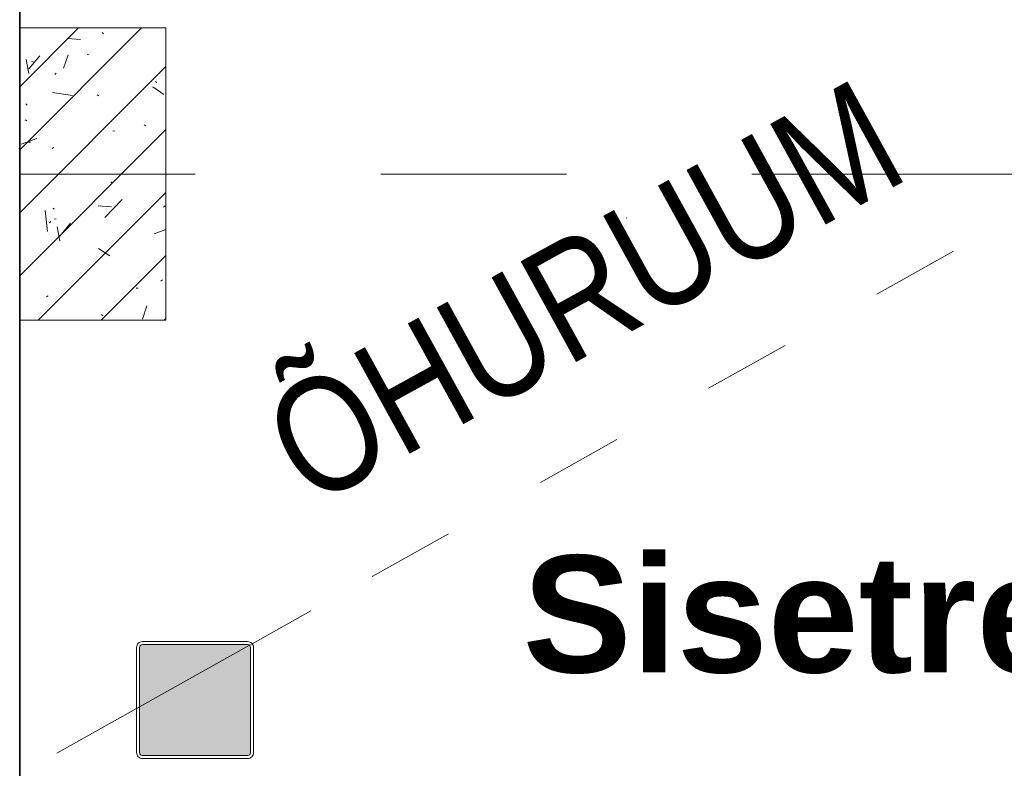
# Model space of a CAD drawing. Header units: millimetres. Extents: x -469965 to -394737, y -22321 to 14469.
# Tile 11 of 256: x -469965 to -468280, y 3435 to 4716. Entities that reach past the tile are written whole.
import ezdxf

# ---------------------------------------------------------------- set-up
doc = ezdxf.new("R2010")
doc.units = ezdxf.units.MM
doc.header["$MEASUREMENT"] = 0
for name, color, linetype, lineweight in [('Drawing & Figure_Pen_No__1', 7, 'Continuous', 13), ('Drawing & Figure_Pen_No__100', 7, 'Continuous', 20), ('Drawing & Figure_Pen_No__21', 7, 'Continuous', 35)]:
    doc.layers.add(name, color=color, linetype=linetype, lineweight=lineweight)
doc.layers.add('Drawing & Figure_Pen_No__65', color=7, linetype='Continuous', lineweight=20, true_color=0x80c2ff)
doc.styles.add('GENERATED_STYLE_3', font='ARIALN.TTF')
doc.styles.add('GENERATED_STYLE_4', font='arial.ttf')

msp = doc.modelspace()

# ---------------------------------------------------------------- hatches: boundary and pattern name
at = {"layer": 'Drawing & Figure_Pen_No__1', "linetype": 'Continuous', "lineweight": 0, "true_color": 0x000000}
msp.add_hatch(color=18, dxfattribs=at).paths.add_polyline_path([(-469575.3, 3456.8), (-469571.8, 3458.3), (-469570.3, 3461.8), (-469570.3, 3641.8), (-469571.8, 3645.4), (-469575.3, 3646.8), (-469755.3, 3646.8), (-469758.9, 3645.4), (-469760.3, 3641.8), (-469760.3, 3461.8), (-469758.9, 3458.3), (-469755.3, 3456.8)])

# ---------------------------------------------------------------- linework, layer by layer
at = {"layer": 'Drawing & Figure_Pen_No__100', "color": 7, "linetype": 'Continuous', "lineweight": 20}
for points in [[(-469965.3, 4493.4), (-469756.9, 4701.8)], [(-469965.3, 4601.2), (-469864.7, 4701.8)], [(-469715.3, 4701.8), (-469965.3, 4701.8)], [(-469715.3, 4201.8), (-469715.3, 4701.8)], [(-469883.8, 4684), (-469861, 4682)], [(-469824.1, 4693.8), (-469821.7, 4691.5)], [(-469949.4, 4632.1), (-469931, 4654)], [(-469890.1, 4633), (-469882.4, 4656)], [(-469850.1, 4656.5), (-469846.7, 4656.9)], [(-469965.3, 4385.7), (-469715.3, 4635.7)], [(-469949.7, 4624.1), (-469954.1, 4648)], [(-469945.4, 4643.9), (-469942.1, 4644.3)], [(-469905.3, 4622.2), (-469902.7, 4624.2)], [(-469737.5, 4601), (-469718.5, 4588.2)], [(-469732.8, 4610.1), (-469730.4, 4607.8)], [(-469908.9, 4591.2), (-469875.1, 4586)], [(-469832.8, 4587.4), (-469829.9, 4585.6)], [(-469955, 4572), (-469952.6, 4569.7)], [(-469955.8, 4544.8), (-469953, 4543)], [(-469752.4, 4536.2), (-469749.6, 4534.4)], [(-469965.3, 4277.9), (-469715.3, 4527.9)], [(-469806, 4525.2), (-469802.7, 4525.6)], [(-469962.9, 4502.7), (-469936.2, 4512.9)], [(-469950.3, 4506.2), (-469947, 4506.6)], [(-469910, 4495.4), (-469907.3, 4497.4)], [(-469965.3, 4451.8), (-469675.3, 4451.8)], [(-469965.3, 4451.8), (-469664.8, 4451.8)], [(-469347.3, 4451.8), (-469029.8, 4451.8)], [(-468712.3, 4451.8), (-467442.3, 4451.8)], [(-469809.5, 4438.6), (-469807.1, 4436.4)], [(-469933.6, 4201.8), (-469715.3, 4420.1)], [(-469830.9, 4397.4), (-469808.1, 4395.5)], [(-469819.6, 4377.4), (-469789.9, 4408.3)], [(-469917.5, 4353.3), (-469921.7, 4389.5)], [(-469908.6, 4393.7), (-469905.7, 4391.9)], [(-469719, 4395.4), (-469716.3, 4397.4)], [(-469914.6, 4368.5), (-469911.9, 4370.6)], [(-469906.2, 4374.9), (-469902.9, 4375.3)], [(-469896.5, 4345.6), (-469878.2, 4367.5)], [(-468927.2, 4376.7), (-468926.5, 4376.2)], [(-469896.8, 4337.5), (-469901.2, 4361.4)], [(-469735.4, 4349.3), (-469715.3, 4357)], [(-469830.2, 4324.7), (-469811.2, 4311.9)], [(-468498.4, 4246.5), (-468367.5, 4319.8)], [(-469825.9, 4201.8), (-469715.3, 4312.4)], [(-469723.6, 4268.5), (-469721, 4270.6)], [(-469765.8, 4256.3), (-469762.5, 4256.8)], [(-469919.2, 4241.7), (-469916.6, 4243.7)], [(-469755.4, 4203.3), (-469747.7, 4226.3)], [(-469965.3, 4201.8), (-469715.3, 4201.8)], [(-469825.3, 4211.3), (-469822.8, 4209)], [(-469718.1, 4201.8), (-469715.3, 4204.6)], [(-468786.4, 4085.3), (-468655.5, 4158.6)], [(-469074.3, 3924.1), (-468943.4, 3997.4)], [(-469362.3, 3762.9), (-469231.4, 3836.2)], [(-469567.5, 3648), (-469467, 3704.3)], [(-469765.3, 3641.8), (-469765.3, 3461.8)], [(-469760.3, 3540.1), (-469571.9, 3645.5)], [(-469760.3, 3461.8), (-469760.3, 3641.8)], [(-469575.3, 3651.8), (-469755.3, 3651.8)], [(-469755.3, 3646.8), (-469575.3, 3646.8)], [(-469571.3, 3645.9), (-469567.5, 3648)], [(-469570.3, 3641.8), (-469570.3, 3461.8)], [(-469565.3, 3461.8), (-469565.3, 3641.8)], [(-469765.3, 3537.3), (-469760.3, 3540.1)], [(-469901.7, 3460.9), (-469765.3, 3537.3)], [(-469575.3, 3456.8), (-469755.3, 3456.8)], [(-469755.3, 3451.8), (-469575.3, 3451.8)]]:
    msp.add_lwpolyline(points, dxfattribs=at)
for points in [[(-469765.3, 3641.8, -0.414214), (-469755.3, 3651.8)], [(-469760.3, 3641.8, -0.413738), (-469755.3, 3646.8)], [(-469575.3, 3651.8, -0.414214), (-469565.3, 3641.8)], [(-469575.3, 3646.8, -0.413738), (-469570.3, 3641.8)], [(-469755.3, 3451.8, -0.414214), (-469765.3, 3461.8)], [(-469755.3, 3456.8, -0.413738), (-469760.3, 3461.8)], [(-469565.3, 3461.8, -0.414214), (-469575.3, 3451.8)], [(-469570.3, 3461.8, -0.413738), (-469575.3, 3456.8)]]:
    msp.add_lwpolyline(points, format="xyb", dxfattribs=at)
at = {"layer": 'Drawing & Figure_Pen_No__21', "color": 7, "linetype": 'Continuous', "lineweight": 35}
msp.add_lwpolyline([(-469965.3, 7496.2), (-469965.3, -8167)], dxfattribs=at)

# ---------------------------------------------------------------- texts
at = {"layer": 'Drawing & Figure_Pen_No__1', "color": 7, "linetype": 'Continuous', "lineweight": 13, "insert": (-469466.4, 3877.3), "char_height": 196.657, "attachment_point": 7, "rotation": 28.8488, "style": 'GENERATED_STYLE_3'}
msp.add_mtext('\\A1;{\\pql;\\fArial Narrow|b0|i0|c0|p34;ÕHURUUM}', dxfattribs=at)
at = {"layer": 'Drawing & Figure_Pen_No__65', "color": 151, "linetype": 'Continuous', "lineweight": 20, "true_color": 0x80c2ff, "insert": (-469104.6, 3537.4), "char_height": 200, "attachment_point": 7, "style": 'GENERATED_STYLE_4'}
msp.add_mtext('\\A1;{\\pql;\\fArial Baltic|b1|i0|c186|p34;Sisetrepil kasutatav täppide kogus}', dxfattribs=at)

doc.saveas('drawing.dxf')
